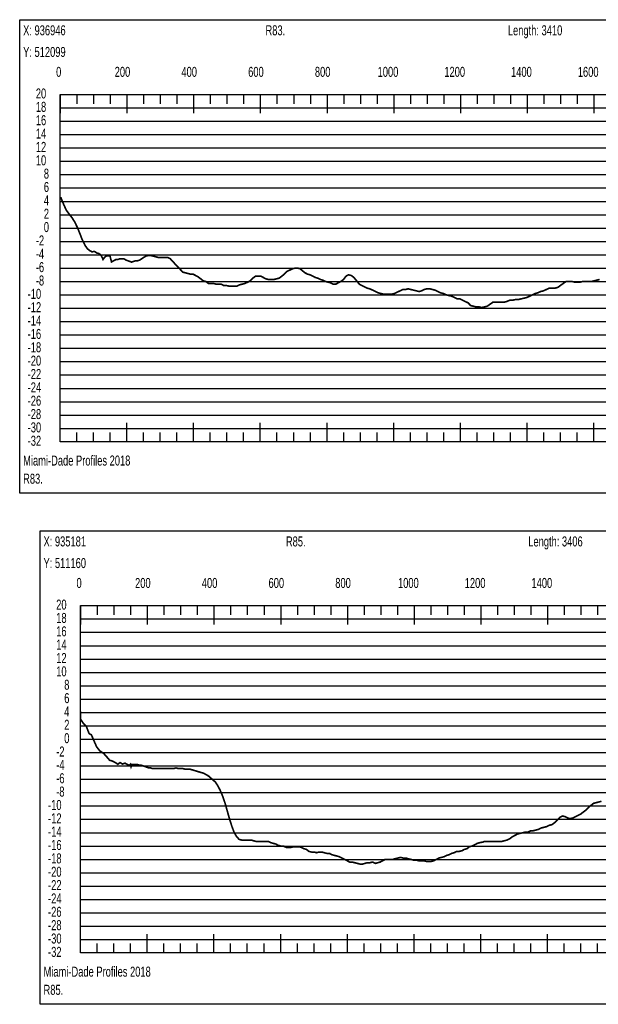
# Model space of a CAD drawing. Header units: inches. Extents: x 471865 to 538526, y 1054316 to 1102451.
# Tile 103 of 131: x 520763 to 522497, y 1075582 to 1078531. Entities that reach past the tile are written whole.
import ezdxf

# ---------------------------------------------------------------- set-up
doc = ezdxf.new("R2010")
doc.units = ezdxf.units.IN
doc.header["$MEASUREMENT"] = 0
for name, color, linetype in [('LABELS', 7, 'Continuous'), ('X_Gr1', 7, 'Continuous'), ('XSECTION', 7, 'Continuous')]:
    doc.layers.add(name, color=color, linetype=linetype)
doc.styles.get("Standard").update_dxf_attribs({"font": 'arial.ttf'})

msp = doc.modelspace()

# ---------------------------------------------------------------- linework, layer by layer
at = {"layer": 'X_Gr1', "color": 6, "linetype": 'Continuous', "lineweight": 18, "true_color": 0xff00ff, "transparency": 33554687, "const_width": 5}
for points in [[(520885.4145735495, 1077999.348173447), (520885.4145735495, 1077999.348173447), (520893.7457935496, 1077979.128173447), (520902.2158735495, 1077960.328173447), (520912.9613535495, 1077945.908173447), (520918.8683635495, 1077938.648173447), (520927.2036735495, 1077925.488173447), (520935.7950135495, 1077908.008173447), (520942.4502535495, 1077891.688173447), (520949.8733635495, 1077872.288173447), (520958.8998635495, 1077854.308173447), (520965.4695335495, 1077845.068173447), (520972.6300335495, 1077839.108173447), (520979.5299035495, 1077835.508173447), (520986.6008335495, 1077836.888173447), (520993.8146535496, 1077832.008173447), (520999.4754735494, 1077830.808173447), (521006.7240235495, 1077825.288173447), (521012.4436335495, 1077812.688173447), (521017.9904635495, 1077820.308173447), (521024.5419135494, 1077824.208173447), (521033.1081535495, 1077823.508173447), (521037.8013135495, 1077805.368173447), (521051.3133635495, 1077812.788173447), (521057.2254835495, 1077812.788173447), (521062.9967135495, 1077814.788173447), (521068.7359735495, 1077814.788173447), (521074.8866535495, 1077814.788173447), (521081.3724035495, 1077810.788173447), (521087.3087035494, 1077808.788173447), (521092.5973535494, 1077806.788173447), (521097.7890335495, 1077804.788173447), (521103.4323935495, 1077806.788173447), (521109.5497435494, 1077808.788173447), (521115.8226235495, 1077808.788173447), (521122.1544235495, 1077810.788173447), (521128.2173035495, 1077814.788173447), (521134.2607935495, 1077818.788173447), (521140.8735535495, 1077822.788173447), (521147.9259235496, 1077824.788173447), (521155.3309435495, 1077824.788173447), (521162.8324735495, 1077822.788173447), (521170.3742735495, 1077820.788173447), (521177.8758035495, 1077818.788173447), (521185.0112835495, 1077818.788173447), (521192.1111335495, 1077818.788173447), (521199.2896535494, 1077818.788173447), (521206.6404935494, 1077818.788173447), (521214.0530335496, 1077814.788173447), (521221.3087035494, 1077806.788173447), (521228.7182935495, 1077798.788173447), (521236.3004735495, 1077790.788173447), (521243.9915735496, 1077782.788173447), (521251.6399935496, 1077774.788173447), (521259.0748535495, 1077772.788173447), (521266.6726535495, 1077770.788173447), (521274.4160735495, 1077768.788173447), (521282.0828935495, 1077768.788173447), (521289.6987335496, 1077764.788173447), (521297.2509035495, 1077760.788173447), (521304.9829935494, 1077754.788173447), (521312.6934735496, 1077748.788173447), (521320.3960035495, 1077746.788173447), (521328.2485435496, 1077740.788173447), (521336.0198335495, 1077740.788173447), (521343.8384535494, 1077740.788173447), (521351.4444835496, 1077738.788173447), (521358.8468535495, 1077738.788173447), (521366.2774235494, 1077738.788173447), (521373.8588835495, 1077734.788173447), (521381.9680935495, 1077734.788173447), (521390.1493635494, 1077732.788173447), (521398.1618035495, 1077732.788173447), (521405.9740735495, 1077732.788173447), (521413.5348435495, 1077732.788173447), (521421.2988135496, 1077736.788173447), (521429.3375935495, 1077738.788173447), (521437.6215435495, 1077740.788173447), (521445.9068335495, 1077744.788173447), (521453.7087435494, 1077748.788173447), (521461.5066435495, 1077756.788173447), (521469.3534635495, 1077762.788173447), (521477.3374035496, 1077762.788173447), (521485.2456335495, 1077762.788173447), (521492.7304935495, 1077758.788173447), (521500.1537535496, 1077754.788173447), (521507.7855635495, 1077752.788173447), (521515.7788935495, 1077752.788173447), (521524.2426435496, 1077752.788173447), (521532.5155135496, 1077754.788173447), (521540.5372435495, 1077756.788173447), (521548.1912135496, 1077762.788173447), (521555.6563635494, 1077768.788173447), (521563.6662135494, 1077776.788173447), (521571.8799035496, 1077780.788173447), (521580.1449235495, 1077784.788173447), (521588.2964835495, 1077786.788173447), (521595.9384235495, 1077786.788173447), (521603.2112735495, 1077784.788173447), (521610.2995835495, 1077778.788173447), (521617.6254735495, 1077772.788173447), (521625.3272435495, 1077768.788173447), (521633.0813335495, 1077766.788173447), (521640.9423935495, 1077762.788173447), (521648.5856035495, 1077758.788173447), (521656.1472135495, 1077756.788173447), (521663.6601635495, 1077752.788173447), (521671.1783735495, 1077750.788173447), (521678.8680835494, 1077746.788173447), (521686.5534235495, 1077744.788173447), (521694.4509835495, 1077742.788173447), (521702.2918535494, 1077738.788173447), (521709.8195135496, 1077738.788173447), (521717.4468135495, 1077742.788173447), (521725.2703535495, 1077746.788173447), (521733.1688035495, 1077752.788173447), (521740.7680635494, 1077762.788173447), (521748.2377735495, 1077766.788173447), (521756.1819435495, 1077764.788173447), (521764.2297635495, 1077758.788173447), (521772.4461535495, 1077748.788173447), (521780.4915635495, 1077738.788173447), (521788.1175235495, 1077734.788173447), (521795.8144635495, 1077730.788173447), (521803.6570335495, 1077726.788173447), (521812.1112635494, 1077724.788173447), (521820.7043235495, 1077720.788173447), (521828.9385635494, 1077716.788173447), (521837.1008335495, 1077712.788173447), (521845.0549035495, 1077710.788173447), (521853.3004835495, 1077708.788173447), (521861.6186435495, 1077708.788173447), (521869.7188535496, 1077708.788173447), (521877.8223735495, 1077708.788173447), (521885.8075935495, 1077710.788173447), (521894.0666335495, 1077714.788173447), (521902.5442435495, 1077718.788173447), (521910.7963235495, 1077722.788173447), (521918.7822535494, 1077722.788173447), (521926.6099835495, 1077724.788173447), (521934.9343835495, 1077722.788173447), (521943.3910135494, 1077720.788173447), (521951.5235535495, 1077718.788173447), (521959.5605635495, 1077716.788173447), (521967.2797235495, 1077718.788173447), (521975.0168335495, 1077722.788173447), (521983.1247335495, 1077724.788173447), (521991.5137735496, 1077724.788173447), (521999.9247735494, 1077722.788173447), (522008.1096335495, 1077720.788173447), (522016.2132535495, 1077716.788173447), (522024.2119635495, 1077712.788173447), (522032.2943335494, 1077710.788173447), (522040.7091835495, 1077706.788173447), (522049.0294035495, 1077704.788173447), (522057.3446235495, 1077702.788173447), (522065.6028735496, 1077698.788173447), (522073.7541635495, 1077694.788173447), (522081.9014435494, 1077694.788173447), (522089.9147935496, 1077690.788173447), (522098.1833135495, 1077686.788173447), (522106.3937935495, 1077682.788173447), (522114.2291035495, 1077674.788173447), (522122.1573535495, 1077672.788173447), (522130.2664935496, 1077670.788173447), (522138.7860635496, 1077670.788173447), (522147.4162535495, 1077668.788173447), (522155.6966335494, 1077670.788173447), (522164.0243435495, 1077672.788173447), (522172.3799835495, 1077678.788173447), (522180.9750835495, 1077684.788173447), (522189.6157935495, 1077684.788173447), (522198.0835735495, 1077684.788173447), (522206.4800035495, 1077684.788173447), (522214.4929735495, 1077684.788173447), (522222.6478035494, 1077686.788173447), (522231.2896635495, 1077690.788173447), (522240.1308135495, 1077690.788173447), (522249.0296335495, 1077692.788173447), (522257.4074135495, 1077692.788173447), (522265.6876035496, 1077694.788173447), (522274.0960935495, 1077696.788173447), (522282.5971635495, 1077698.788173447), (522291.1904635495, 1077702.788173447), (522299.2311135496, 1077706.788173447), (522307.3747035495, 1077710.788173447), (522315.7314935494, 1077712.788173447), (522323.9647235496, 1077716.788173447), (522332.4294635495, 1077718.788173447), (522341.0374035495, 1077722.788173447), (522349.5623935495, 1077726.788173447), (522357.9528535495, 1077726.788173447), (522366.2836635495, 1077726.788173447), (522374.8190235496, 1077728.788173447), (522383.2038535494, 1077734.788173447), (522391.4754735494, 1077740.788173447), (522400.0516535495, 1077746.788173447), (522408.7644235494, 1077746.788173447), (522417.5807635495, 1077746.788173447), (522425.9020335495, 1077744.788173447), (522433.9148235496, 1077744.788173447), (522441.9749435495, 1077744.788173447), (522450.1783735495, 1077746.788173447), (522458.7402635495, 1077746.788173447), (522467.4320535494, 1077746.788173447), (522475.9302835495, 1077746.788173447), (522484.3132435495, 1077748.788173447), (522492.4293435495, 1077750.788173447), (522500.7163335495, 1077752.788173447)], [(520944.8311696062, 1076459.141047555), (520944.8311696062, 1076459.141047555), (520944.8671196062, 1076436.001047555), (520953.7342396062, 1076422.801047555), (520962.3036596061, 1076414.361047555), (520970.5867096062, 1076393.081047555), (520977.5191896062, 1076389.061047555), (520993.3329196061, 1076352.781047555), (521002.8463396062, 1076340.961047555), (521014.4937996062, 1076333.301047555), (521023.3743496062, 1076323.381047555), (521032.1488396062, 1076313.041047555), (521040.5075496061, 1076310.601047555), (521050.1093496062, 1076305.781047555), (521056.5454396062, 1076301.081047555), (521063.6525696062, 1076306.001047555), (521070.3792796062, 1076301.741047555), (521078.2826096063, 1076304.241047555), (521084.4492896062, 1076300.601047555), (521091.3584296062, 1076297.301047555), (521094.3236796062, 1076300.819647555), (521096.2685796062, 1076293.361047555), (521098.9836596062, 1076300.784247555), (521104.1563496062, 1076300.141047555), (521110.3081796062, 1076300.141047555), (521116.2266696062, 1076300.141047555), (521121.8623096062, 1076298.141047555), (521127.2716796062, 1076298.141047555), (521132.7022596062, 1076296.141047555), (521138.2671896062, 1076294.141047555), (521143.8179696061, 1076292.141047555), (521149.4041196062, 1076290.141047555), (521154.9761196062, 1076290.141047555), (521160.4844796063, 1076288.141047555), (521165.9857696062, 1076288.141047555), (521171.6638396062, 1076288.141047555), (521177.7944496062, 1076288.141047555), (521184.1159896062, 1076288.141047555), (521190.6637996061, 1076288.141047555), (521197.4449496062, 1076288.141047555), (521204.3604596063, 1076288.141047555), (521211.3183896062, 1076288.141047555), (521218.0217596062, 1076288.141047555), (521224.5271396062, 1076288.141047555), (521231.0325196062, 1076290.141047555), (521237.7500396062, 1076288.141047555), (521244.7291796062, 1076288.141047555), (521251.6234696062, 1076288.141047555), (521258.5813996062, 1076286.141047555), (521265.7938896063, 1076286.141047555), (521273.0629496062, 1076286.141047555), (521280.2400896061, 1076284.141047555), (521287.0141696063, 1076282.141047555), (521293.5761196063, 1076280.141047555), (521300.1239296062, 1076278.141047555), (521306.8485096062, 1076276.141047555), (521313.8983696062, 1076274.141047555), (521320.9835796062, 1076270.141047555), (521328.0829296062, 1076266.141047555), (521334.9984296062, 1076260.141047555), (521341.7442296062, 1076254.141047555), (521348.6314496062, 1076248.141047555), (521355.6388796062, 1076238.141047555), (521362.9291496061, 1076224.141047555), (521370.5800496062, 1076206.141047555), (521378.2450796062, 1076184.141047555), (521385.5777796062, 1076158.141047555), (521392.3518696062, 1076134.141047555), (521398.8855296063, 1076114.141047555), (521405.6454696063, 1076096.141047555), (521412.8296796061, 1076084.141047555), (521420.2472296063, 1076076.141047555), (521427.4031496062, 1076074.141047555), (521434.2620796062, 1076074.141047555), (521441.1492996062, 1076074.141047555), (521448.1920896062, 1076074.141047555), (521455.5389296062, 1076074.141047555), (521462.8786996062, 1076072.141047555), (521470.1194696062, 1076070.141047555), (521477.3885296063, 1076070.141047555), (521484.9192096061, 1076070.141047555), (521492.6337496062, 1076070.141047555), (521500.1220096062, 1076070.141047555), (521507.5324896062, 1076070.141047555), (521515.1338896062, 1076066.141047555), (521522.7564996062, 1076064.141047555), (521530.1740496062, 1076062.141047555), (521537.5067496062, 1076058.141047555), (521545.0939996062, 1076056.141047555), (521553.0135996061, 1076056.141047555), (521561.0463296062, 1076052.141047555), (521568.8386496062, 1076052.141047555), (521576.3905496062, 1076052.141047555), (521583.9141596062, 1076054.141047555), (521591.6004096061, 1076054.141047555), (521599.2795896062, 1076054.141047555), (521606.8456396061, 1076052.141047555), (521614.2843996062, 1076048.141047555), (521621.7655896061, 1076046.141047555), (521629.3811296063, 1076040.141047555), (521637.1875896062, 1076038.141047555), (521645.0152596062, 1076038.141047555), (521652.6307996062, 1076036.141047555), (521660.0695596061, 1076038.141047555), (521667.5366096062, 1076038.141047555), (521675.2864996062, 1076036.141047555), (521683.1919596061, 1076034.141047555), (521690.9701296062, 1076034.141047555), (521698.4866796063, 1076030.141047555), (521705.8759396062, 1076028.141047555), (521713.3005596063, 1076026.141047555), (521720.7181096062, 1076024.141047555), (521728.4185096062, 1076020.141047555), (521736.3946696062, 1076016.141047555), (521744.1304196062, 1076012.141047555), (521751.4277596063, 1076008.141047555), (521758.8665196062, 1076008.141047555), (521766.6022696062, 1076006.141047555), (521774.5077296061, 1076004.141047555), (521782.4273196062, 1076002.141047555), (521790.1064996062, 1076002.141047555), (521797.3684896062, 1076004.141047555), (521804.6375496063, 1076006.141047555), (521812.4369296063, 1076006.141047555), (521820.5757296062, 1076008.141047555), (521828.5377496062, 1076004.141047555), (521835.9552996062, 1076006.141047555), (521843.1112196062, 1076008.141047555), (521850.4368496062, 1076012.141047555), (521858.1372396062, 1076016.141047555), (521866.0285596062, 1076016.141047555), (521873.5945996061, 1076016.141047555), (521880.8495096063, 1076016.141047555), (521888.1963496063, 1076018.141047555), (521896.0240296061, 1076020.141047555), (521904.0143296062, 1076022.141047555), (521911.7995796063, 1076020.141047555), (521919.5070396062, 1076020.141047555), (521927.0942996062, 1076018.141047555), (521934.7169096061, 1076016.141047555), (521942.6718596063, 1076014.141047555), (521950.6338796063, 1076014.141047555), (521958.3554896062, 1076012.141047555), (521965.8790996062, 1076012.141047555), (521973.4380796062, 1076012.141047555), (521981.1596796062, 1076010.141047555), (521988.8600696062, 1076010.141047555), (521996.4190496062, 1076010.141047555), (522003.9426596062, 1076012.141047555), (522011.4874896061, 1076016.141047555), (522018.9333296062, 1076020.141047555), (522026.7185696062, 1076022.141047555), (522034.6310996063, 1076024.141047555), (522042.3597696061, 1076028.141047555), (522049.8268196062, 1076030.141047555), (522057.2372996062, 1076034.141047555), (522064.9518396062, 1076036.141047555), (522072.8502196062, 1076040.141047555), (522080.6283896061, 1076040.141047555), (522088.2722196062, 1076042.141047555), (522095.7887596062, 1076046.141047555), (522103.2133796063, 1076048.141047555), (522110.7087196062, 1076054.141047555), (522118.4303196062, 1076056.141047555), (522126.3499196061, 1076060.141047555), (522134.0290996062, 1076064.141047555), (522141.1920896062, 1076066.141047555), (522151.6643396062, 1076068.141047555), (522155.4049296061, 1076070.141047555), (522163.0275496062, 1076070.141047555), (522170.7915796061, 1076070.141047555), (522178.3151896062, 1076070.141047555), (522185.5418296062, 1076070.141047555), (522192.7755296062, 1076070.141047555), (522200.4052096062, 1076070.141047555), (522208.2187396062, 1076070.141047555), (522216.0322696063, 1076072.141047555), (522223.8104396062, 1076074.141047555), (522231.5461896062, 1076078.141047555), (522239.2960796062, 1076084.141047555), (522247.0742596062, 1076088.141047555), (522254.7746496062, 1076092.141047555), (522262.7083896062, 1076094.141047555), (522270.9603296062, 1076096.141047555), (522279.0991196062, 1076098.141047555), (522287.0540796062, 1076098.141047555), (522294.8888196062, 1076102.141047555), (522302.6033496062, 1076102.141047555), (522310.2825296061, 1076104.141047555), (522317.9192896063, 1076106.141047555), (522325.7540296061, 1076110.141047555), (522333.7372696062, 1076112.141047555), (522341.8336396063, 1076114.141047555), (522349.8380896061, 1076118.141047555), (522357.7364696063, 1076120.141047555), (522365.8611296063, 1076126.141047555), (522373.9574996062, 1076134.141047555), (522381.8346696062, 1076142.141047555), (522389.5421296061, 1076146.141047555), (522397.2000996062, 1076144.141047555), (522404.9782696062, 1076140.141047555), (522412.7423096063, 1076138.141047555), (522420.4144096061, 1076140.141047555), (522428.2845096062, 1076144.141047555), (522436.2536096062, 1076148.141047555), (522444.3994796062, 1076152.141047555), (522452.2766496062, 1076158.141047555), (522459.9699696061, 1076164.141047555), (522467.5642896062, 1076172.141047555), (522475.1232696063, 1076178.141047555), (522482.9367996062, 1076184.141047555), (522490.7291096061, 1076186.141047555), (522498.4577896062, 1076188.141047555), (522506.2854596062, 1076190.141047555)]]:
    msp.add_lwpolyline(points, dxfattribs=at)
at = {"layer": 'XSECTION', "color": 18, "linetype": 'Continuous', "true_color": 0x000000}
for points in [[(520762.5365935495, 1078530.788173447), (524404.9365935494, 1078530.788173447), (524404.9365935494, 1077112.788173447), (520762.5365935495, 1077112.788173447), (520762.5365935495, 1078530.788173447)], [(520883.7365935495, 1078306.788173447), (524283.7365935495, 1078306.788173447), (524283.7365935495, 1077266.788173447), (520883.7365935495, 1077266.788173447), (520883.7365935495, 1078306.788173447)], [(520883.7365935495, 1078306.788173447), (520883.7365935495, 1078250.388173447)], [(520883.7365935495, 1078306.788173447), (520883.7365935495, 1078250.388173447)], [(520883.7365935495, 1078306.788173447), (520883.7365935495, 1078278.788173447)], [(520883.7365935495, 1078306.788173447), (520883.7365935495, 1078278.788173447)], [(520933.7365935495, 1078306.788173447), (520933.7365935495, 1078278.788173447)], [(520983.7365935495, 1078306.788173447), (520983.7365935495, 1078278.788173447)], [(521033.7365935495, 1078306.788173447), (521033.7365935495, 1078278.788173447)], [(521083.7365935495, 1078306.788173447), (521083.7365935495, 1078250.388173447)], [(521083.7365935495, 1078306.788173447), (521083.7365935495, 1078278.788173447)], [(521133.7365935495, 1078306.788173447), (521133.7365935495, 1078278.788173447)], [(521183.7365935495, 1078306.788173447), (521183.7365935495, 1078278.788173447)], [(521233.7365935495, 1078306.788173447), (521233.7365935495, 1078278.788173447)], [(521283.7365935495, 1078306.788173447), (521283.7365935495, 1078250.388173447)], [(521283.7365935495, 1078306.788173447), (521283.7365935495, 1078278.788173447)], [(521333.7365935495, 1078306.788173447), (521333.7365935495, 1078278.788173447)], [(521383.7365935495, 1078306.788173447), (521383.7365935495, 1078278.788173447)], [(521433.7365935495, 1078306.788173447), (521433.7365935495, 1078278.788173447)], [(521483.7365935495, 1078306.788173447), (521483.7365935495, 1078250.388173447)], [(521483.7365935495, 1078306.788173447), (521483.7365935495, 1078278.788173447)], [(521533.7365935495, 1078306.788173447), (521533.7365935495, 1078278.788173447)], [(521583.7365935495, 1078306.788173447), (521583.7365935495, 1078278.788173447)], [(521633.7365935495, 1078306.788173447), (521633.7365935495, 1078278.788173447)], [(521683.7365935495, 1078306.788173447), (521683.7365935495, 1078250.388173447)], [(521683.7365935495, 1078306.788173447), (521683.7365935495, 1078278.788173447)], [(521733.7365935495, 1078306.788173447), (521733.7365935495, 1078278.788173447)], [(521783.7365935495, 1078306.788173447), (521783.7365935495, 1078278.788173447)], [(521833.7365935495, 1078306.788173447), (521833.7365935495, 1078278.788173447)], [(521883.7365935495, 1078306.788173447), (521883.7365935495, 1078250.388173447)], [(521883.7365935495, 1078306.788173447), (521883.7365935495, 1078278.788173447)], [(521933.7365935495, 1078306.788173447), (521933.7365935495, 1078278.788173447)], [(521983.7365935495, 1078306.788173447), (521983.7365935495, 1078278.788173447)], [(522033.7365935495, 1078306.788173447), (522033.7365935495, 1078278.788173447)], [(522083.7365935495, 1078306.788173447), (522083.7365935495, 1078250.388173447)], [(522083.7365935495, 1078306.788173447), (522083.7365935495, 1078278.788173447)], [(522133.7365935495, 1078306.788173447), (522133.7365935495, 1078278.788173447)], [(522183.7365935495, 1078306.788173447), (522183.7365935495, 1078278.788173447)], [(522233.7365935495, 1078306.788173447), (522233.7365935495, 1078278.788173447)], [(522283.7365935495, 1078306.788173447), (522283.7365935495, 1078250.388173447)], [(522283.7365935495, 1078306.788173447), (522283.7365935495, 1078278.788173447)], [(522333.7365935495, 1078306.788173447), (522333.7365935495, 1078278.788173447)], [(522383.7365935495, 1078306.788173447), (522383.7365935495, 1078278.788173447)], [(522433.7365935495, 1078306.788173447), (522433.7365935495, 1078278.788173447)], [(522483.7365935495, 1078306.788173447), (522483.7365935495, 1078250.388173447)], [(522483.7365935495, 1078306.788173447), (522483.7365935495, 1078278.788173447)], [(520883.7365935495, 1078066.788173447), (520911.7365935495, 1078066.788173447)], [(520883.7365935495, 1077866.788173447), (520911.7365935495, 1077866.788173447)], [(520883.7365935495, 1077666.788173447), (520911.7365935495, 1077666.788173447)], [(520883.7365935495, 1077466.788173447), (520911.7365935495, 1077466.788173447)], [(520883.7365935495, 1077266.788173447), (520883.7365935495, 1077323.188173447)], [(520883.7365935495, 1077266.788173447), (520883.7365935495, 1077323.188173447)], [(521083.7365935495, 1077266.788173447), (521083.7365935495, 1077323.188173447)], [(521283.7365935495, 1077266.788173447), (521283.7365935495, 1077323.188173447)], [(521483.7365935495, 1077266.788173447), (521483.7365935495, 1077323.188173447)], [(521683.7365935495, 1077266.788173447), (521683.7365935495, 1077323.188173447)], [(521883.7365935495, 1077266.788173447), (521883.7365935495, 1077323.188173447)], [(522083.7365935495, 1077266.788173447), (522083.7365935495, 1077323.188173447)], [(522283.7365935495, 1077266.788173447), (522283.7365935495, 1077323.188173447)], [(522483.7365935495, 1077266.788173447), (522483.7365935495, 1077323.188173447)], [(520883.7365935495, 1077266.788173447), (520883.7365935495, 1077294.788173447)], [(520883.7365935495, 1077266.788173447), (520883.7365935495, 1077294.788173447)], [(520933.7365935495, 1077266.788173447), (520933.7365935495, 1077294.788173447)], [(520983.7365935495, 1077266.788173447), (520983.7365935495, 1077294.788173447)], [(521033.7365935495, 1077266.788173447), (521033.7365935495, 1077294.788173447)], [(521083.7365935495, 1077266.788173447), (521083.7365935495, 1077294.788173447)], [(521133.7365935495, 1077266.788173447), (521133.7365935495, 1077294.788173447)], [(521183.7365935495, 1077266.788173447), (521183.7365935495, 1077294.788173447)], [(521233.7365935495, 1077266.788173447), (521233.7365935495, 1077294.788173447)], [(521283.7365935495, 1077266.788173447), (521283.7365935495, 1077294.788173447)], [(521333.7365935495, 1077266.788173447), (521333.7365935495, 1077294.788173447)], [(521383.7365935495, 1077266.788173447), (521383.7365935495, 1077294.788173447)], [(521433.7365935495, 1077266.788173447), (521433.7365935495, 1077294.788173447)], [(521483.7365935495, 1077266.788173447), (521483.7365935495, 1077294.788173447)], [(521533.7365935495, 1077266.788173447), (521533.7365935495, 1077294.788173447)], [(521583.7365935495, 1077266.788173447), (521583.7365935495, 1077294.788173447)], [(521633.7365935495, 1077266.788173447), (521633.7365935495, 1077294.788173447)], [(521683.7365935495, 1077266.788173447), (521683.7365935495, 1077294.788173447)], [(521733.7365935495, 1077266.788173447), (521733.7365935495, 1077294.788173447)], [(521783.7365935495, 1077266.788173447), (521783.7365935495, 1077294.788173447)], [(521833.7365935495, 1077266.788173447), (521833.7365935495, 1077294.788173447)], [(521883.7365935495, 1077266.788173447), (521883.7365935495, 1077294.788173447)], [(521933.7365935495, 1077266.788173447), (521933.7365935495, 1077294.788173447)], [(521983.7365935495, 1077266.788173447), (521983.7365935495, 1077294.788173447)], [(522033.7365935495, 1077266.788173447), (522033.7365935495, 1077294.788173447)], [(522083.7365935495, 1077266.788173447), (522083.7365935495, 1077294.788173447)], [(522133.7365935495, 1077266.788173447), (522133.7365935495, 1077294.788173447)], [(522183.7365935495, 1077266.788173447), (522183.7365935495, 1077294.788173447)], [(522233.7365935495, 1077266.788173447), (522233.7365935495, 1077294.788173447)], [(522283.7365935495, 1077266.788173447), (522283.7365935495, 1077294.788173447)], [(522333.7365935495, 1077266.788173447), (522333.7365935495, 1077294.788173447)], [(522383.7365935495, 1077266.788173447), (522383.7365935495, 1077294.788173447)], [(522433.7365935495, 1077266.788173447), (522433.7365935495, 1077294.788173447)], [(522483.7365935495, 1077266.788173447), (522483.7365935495, 1077294.788173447)], [(520823.6311096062, 1077000.141047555), (524466.0311096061, 1077000.141047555), (524466.0311096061, 1075582.141047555), (520823.6311096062, 1075582.141047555), (520823.6311096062, 1077000.141047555)], [(520944.8311096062, 1076776.141047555), (524344.8311096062, 1076776.141047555), (524344.8311096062, 1075736.141047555), (520944.8311096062, 1075736.141047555), (520944.8311096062, 1076776.141047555)], [(520944.8311096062, 1076776.141047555), (520944.8311096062, 1076719.741047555)], [(520944.8311096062, 1076776.141047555), (520944.8311096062, 1076719.741047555)], [(520944.8311096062, 1076776.141047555), (520944.8311096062, 1076748.141047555)], [(520944.8311096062, 1076776.141047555), (520944.8311096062, 1076748.141047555)], [(520994.8311096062, 1076776.141047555), (520994.8311096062, 1076748.141047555)], [(521044.8311096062, 1076776.141047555), (521044.8311096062, 1076748.141047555)], [(521094.8311096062, 1076776.141047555), (521094.8311096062, 1076748.141047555)], [(521144.8311096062, 1076776.141047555), (521144.8311096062, 1076719.741047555)], [(521144.8311096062, 1076776.141047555), (521144.8311096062, 1076748.141047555)], [(521194.8311096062, 1076776.141047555), (521194.8311096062, 1076748.141047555)], [(521244.8311096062, 1076776.141047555), (521244.8311096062, 1076748.141047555)], [(521294.8311096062, 1076776.141047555), (521294.8311096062, 1076748.141047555)], [(521344.8311096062, 1076776.141047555), (521344.8311096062, 1076719.741047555)], [(521344.8311096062, 1076776.141047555), (521344.8311096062, 1076748.141047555)], [(521394.8311096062, 1076776.141047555), (521394.8311096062, 1076748.141047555)], [(521444.8311096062, 1076776.141047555), (521444.8311096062, 1076748.141047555)], [(521494.8311096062, 1076776.141047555), (521494.8311096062, 1076748.141047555)], [(521544.8311096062, 1076776.141047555), (521544.8311096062, 1076719.741047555)], [(521544.8311096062, 1076776.141047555), (521544.8311096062, 1076748.141047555)], [(521594.8311096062, 1076776.141047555), (521594.8311096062, 1076748.141047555)], [(521644.8311096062, 1076776.141047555), (521644.8311096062, 1076748.141047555)], [(521694.8311096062, 1076776.141047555), (521694.8311096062, 1076748.141047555)], [(521744.8311096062, 1076776.141047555), (521744.8311096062, 1076719.741047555)], [(521744.8311096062, 1076776.141047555), (521744.8311096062, 1076748.141047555)], [(521794.8311096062, 1076776.141047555), (521794.8311096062, 1076748.141047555)], [(521844.8311096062, 1076776.141047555), (521844.8311096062, 1076748.141047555)], [(521894.8311096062, 1076776.141047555), (521894.8311096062, 1076748.141047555)], [(521944.8311096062, 1076776.141047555), (521944.8311096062, 1076719.741047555)], [(521944.8311096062, 1076776.141047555), (521944.8311096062, 1076748.141047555)], [(521994.8311096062, 1076776.141047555), (521994.8311096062, 1076748.141047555)], [(522044.8311096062, 1076776.141047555), (522044.8311096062, 1076748.141047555)], [(522094.8311096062, 1076776.141047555), (522094.8311096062, 1076748.141047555)], [(522144.8311096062, 1076776.141047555), (522144.8311096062, 1076719.741047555)], [(522144.8311096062, 1076776.141047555), (522144.8311096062, 1076748.141047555)], [(522194.8311096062, 1076776.141047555), (522194.8311096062, 1076748.141047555)], [(522244.8311096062, 1076776.141047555), (522244.8311096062, 1076748.141047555)], [(522294.8311096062, 1076776.141047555), (522294.8311096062, 1076748.141047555)], [(522344.8311096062, 1076776.141047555), (522344.8311096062, 1076719.741047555)], [(522344.8311096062, 1076776.141047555), (522344.8311096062, 1076748.141047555)], [(522394.8311096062, 1076776.141047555), (522394.8311096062, 1076748.141047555)], [(522444.8311096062, 1076776.141047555), (522444.8311096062, 1076748.141047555)], [(522494.8311096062, 1076776.141047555), (522494.8311096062, 1076748.141047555)], [(520944.8311096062, 1076536.141047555), (520972.8311096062, 1076536.141047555)], [(520944.8311096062, 1076336.141047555), (520972.8311096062, 1076336.141047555)], [(520944.8311096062, 1076136.141047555), (520972.8311096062, 1076136.141047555)], [(520944.8311096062, 1075936.141047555), (520972.8311096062, 1075936.141047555)], [(520944.8311096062, 1075736.141047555), (520944.8311096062, 1075792.541047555)], [(520944.8311096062, 1075736.141047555), (520944.8311096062, 1075792.541047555)], [(521144.8311096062, 1075736.141047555), (521144.8311096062, 1075792.541047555)], [(521344.8311096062, 1075736.141047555), (521344.8311096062, 1075792.541047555)], [(521544.8311096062, 1075736.141047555), (521544.8311096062, 1075792.541047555)], [(521744.8311096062, 1075736.141047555), (521744.8311096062, 1075792.541047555)], [(521944.8311096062, 1075736.141047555), (521944.8311096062, 1075792.541047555)], [(522144.8311096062, 1075736.141047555), (522144.8311096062, 1075792.541047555)], [(522344.8311096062, 1075736.141047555), (522344.8311096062, 1075792.541047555)], [(520944.8311096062, 1075736.141047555), (520944.8311096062, 1075764.141047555)], [(520944.8311096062, 1075736.141047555), (520944.8311096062, 1075764.141047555)], [(520994.8311096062, 1075736.141047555), (520994.8311096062, 1075764.141047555)], [(521044.8311096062, 1075736.141047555), (521044.8311096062, 1075764.141047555)], [(521094.8311096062, 1075736.141047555), (521094.8311096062, 1075764.141047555)], [(521144.8311096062, 1075736.141047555), (521144.8311096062, 1075764.141047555)], [(521194.8311096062, 1075736.141047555), (521194.8311096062, 1075764.141047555)], [(521244.8311096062, 1075736.141047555), (521244.8311096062, 1075764.141047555)], [(521294.8311096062, 1075736.141047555), (521294.8311096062, 1075764.141047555)], [(521344.8311096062, 1075736.141047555), (521344.8311096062, 1075764.141047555)], [(521394.8311096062, 1075736.141047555), (521394.8311096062, 1075764.141047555)], [(521444.8311096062, 1075736.141047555), (521444.8311096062, 1075764.141047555)], [(521494.8311096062, 1075736.141047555), (521494.8311096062, 1075764.141047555)], [(521544.8311096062, 1075736.141047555), (521544.8311096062, 1075764.141047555)], [(521594.8311096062, 1075736.141047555), (521594.8311096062, 1075764.141047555)], [(521644.8311096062, 1075736.141047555), (521644.8311096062, 1075764.141047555)], [(521694.8311096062, 1075736.141047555), (521694.8311096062, 1075764.141047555)], [(521744.8311096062, 1075736.141047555), (521744.8311096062, 1075764.141047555)], [(521794.8311096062, 1075736.141047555), (521794.8311096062, 1075764.141047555)], [(521844.8311096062, 1075736.141047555), (521844.8311096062, 1075764.141047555)], [(521894.8311096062, 1075736.141047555), (521894.8311096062, 1075764.141047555)], [(521944.8311096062, 1075736.141047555), (521944.8311096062, 1075764.141047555)], [(521994.8311096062, 1075736.141047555), (521994.8311096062, 1075764.141047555)], [(522044.8311096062, 1075736.141047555), (522044.8311096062, 1075764.141047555)], [(522094.8311096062, 1075736.141047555), (522094.8311096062, 1075764.141047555)], [(522144.8311096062, 1075736.141047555), (522144.8311096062, 1075764.141047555)], [(522194.8311096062, 1075736.141047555), (522194.8311096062, 1075764.141047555)], [(522244.8311096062, 1075736.141047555), (522244.8311096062, 1075764.141047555)], [(522294.8311096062, 1075736.141047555), (522294.8311096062, 1075764.141047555)], [(522344.8311096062, 1075736.141047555), (522344.8311096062, 1075764.141047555)], [(522394.8311096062, 1075736.141047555), (522394.8311096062, 1075764.141047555)], [(522444.8311096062, 1075736.141047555), (522444.8311096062, 1075764.141047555)], [(522494.8311096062, 1075736.141047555), (522494.8311096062, 1075764.141047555)]]:
    msp.add_lwpolyline(points, dxfattribs=at)
at = {"layer": 'XSECTION', "color": 18, "true_color": 0x000000}
for points in [[(520883.7365935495, 1078266.788173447), (524283.7365935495, 1078266.788173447)], [(520883.7365935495, 1078226.788173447), (524283.7365935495, 1078226.788173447)], [(520883.7365935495, 1078186.788173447), (524283.7365935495, 1078186.788173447)], [(520883.7365935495, 1078146.788173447), (524283.7365935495, 1078146.788173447)], [(520883.7365935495, 1078106.788173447), (524283.7365935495, 1078106.788173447)], [(520883.7365935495, 1078066.788173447), (524283.7365935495, 1078066.788173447)], [(520883.7365935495, 1078026.788173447), (524283.7365935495, 1078026.788173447)], [(520883.7365935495, 1077986.788173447), (524283.7365935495, 1077986.788173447)], [(520883.7365935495, 1077946.788173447), (524283.7365935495, 1077946.788173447)], [(520883.7365935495, 1077906.788173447), (524283.7365935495, 1077906.788173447)], [(520883.7365935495, 1077866.788173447), (524283.7365935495, 1077866.788173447)], [(520883.7365935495, 1077826.788173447), (524283.7365935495, 1077826.788173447)], [(520883.7365935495, 1077786.788173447), (524283.7365935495, 1077786.788173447)], [(520883.7365935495, 1077746.788173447), (524283.7365935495, 1077746.788173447)], [(520883.7365935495, 1077706.788173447), (524283.7365935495, 1077706.788173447)], [(520883.7365935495, 1077666.788173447), (524283.7365935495, 1077666.788173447)], [(520883.7365935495, 1077626.788173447), (524283.7365935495, 1077626.788173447)], [(520883.7365935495, 1077586.788173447), (524283.7365935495, 1077586.788173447)], [(520883.7365935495, 1077546.788173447), (524283.7365935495, 1077546.788173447)], [(520883.7365935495, 1077506.788173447), (524283.7365935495, 1077506.788173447)], [(520883.7365935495, 1077466.788173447), (524283.7365935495, 1077466.788173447)], [(520883.7365935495, 1077426.788173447), (524283.7365935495, 1077426.788173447)], [(520883.7365935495, 1077386.788173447), (524283.7365935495, 1077386.788173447)], [(520883.7365935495, 1077346.788173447), (524283.7365935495, 1077346.788173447)], [(520883.7365935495, 1077306.788173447), (524283.7365935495, 1077306.788173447)], [(520944.8311096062, 1076736.141047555), (524344.8311096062, 1076736.141047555)], [(520944.8311096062, 1076696.141047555), (524344.8311096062, 1076696.141047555)], [(520944.8311096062, 1076656.141047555), (524344.8311096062, 1076656.141047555)], [(520944.8311096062, 1076616.141047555), (524344.8311096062, 1076616.141047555)], [(520944.8311096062, 1076576.141047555), (524344.8311096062, 1076576.141047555)], [(520944.8311096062, 1076536.141047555), (524344.8311096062, 1076536.141047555)], [(520944.8311096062, 1076496.141047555), (524344.8311096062, 1076496.141047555)], [(520944.8311096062, 1076456.141047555), (524344.8311096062, 1076456.141047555)], [(520944.8311096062, 1076416.141047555), (524344.8311096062, 1076416.141047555)], [(520944.8311096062, 1076376.141047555), (524344.8311096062, 1076376.141047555)], [(520944.8311096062, 1076336.141047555), (524344.8311096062, 1076336.141047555)], [(520944.8311096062, 1076296.141047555), (524344.8311096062, 1076296.141047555)], [(520944.8311096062, 1076256.141047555), (524344.8311096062, 1076256.141047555)], [(520944.8311096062, 1076216.141047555), (524344.8311096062, 1076216.141047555)], [(520944.8311096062, 1076176.141047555), (524344.8311096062, 1076176.141047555)], [(520944.8311096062, 1076136.141047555), (524344.8311096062, 1076136.141047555)], [(520944.8311096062, 1076096.141047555), (524344.8311096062, 1076096.141047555)], [(520944.8311096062, 1076056.141047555), (524344.8311096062, 1076056.141047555)], [(520944.8311096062, 1076016.141047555), (524344.8311096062, 1076016.141047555)], [(520944.8311096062, 1075976.141047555), (524344.8311096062, 1075976.141047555)], [(520944.8311096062, 1075936.141047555), (524344.8311096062, 1075936.141047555)], [(520944.8311096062, 1075896.141047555), (524344.8311096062, 1075896.141047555)], [(520944.8311096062, 1075856.141047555), (524344.8311096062, 1075856.141047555)], [(520944.8311096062, 1075816.141047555), (524344.8311096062, 1075816.141047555)], [(520944.8311096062, 1075776.141047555), (524344.8311096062, 1075776.141047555)]]:
    msp.add_lwpolyline(points, dxfattribs=at)

# ---------------------------------------------------------------- texts
at = {"layer": 'LABELS', "color": 18, "true_color": 0x000000, "width": 0.666666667}
for s, p in [('X: 936946', (520772.9365935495, 1078483.988173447)), ('R83.', (521499.3365935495, 1078483.988173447)), ('Length: 3410', (522225.7365935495, 1078483.988173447)), ('Y: 512099', (520772.9365935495, 1078419.188173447)), ('0', (520871.7365935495, 1078359.588173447)), ('0', (520871.7365935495, 1078359.588173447)), ('200', (521047.3365935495, 1078359.588173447)), ('400', (521247.3365935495, 1078359.588173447)), ('600', (521447.3365935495, 1078359.588173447)), ('800', (521647.3365935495, 1078359.588173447)), ('1000', (521835.3365935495, 1078359.588173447)), ('1200', (522035.3365935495, 1078359.588173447)), ('1400', (522235.3365935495, 1078359.588173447)), ('1600', (522435.3365935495, 1078359.588173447)), ('20', (520810.9365935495, 1078294.788173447)), ('18', (520810.9365935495, 1078254.788173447)), ('16', (520810.9365935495, 1078214.788173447)), ('14', (520810.9365935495, 1078174.788173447)), ('12', (520810.9365935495, 1078134.788173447)), ('10', (520810.9365935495, 1078094.788173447)), ('8', (520834.9365935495, 1078054.788173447)), ('6', (520834.9365935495, 1078014.788173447)), ('4', (520834.9365935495, 1077974.788173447)), ('2', (520834.9365935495, 1077934.788173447)), ('0', (520834.9365935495, 1077894.788173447)), ('-2', (520810.9365935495, 1077854.788173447)), ('-4', (520810.9365935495, 1077814.788173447)), ('-6', (520810.9365935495, 1077774.788173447)), ('-8', (520810.9365935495, 1077734.788173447)), ('-10', (520786.5365935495, 1077694.788173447)), ('-12', (520786.5365935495, 1077654.788173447)), ('-14', (520786.5365935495, 1077614.788173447)), ('-16', (520786.5365935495, 1077574.788173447)), ('-18', (520786.5365935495, 1077534.788173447)), ('-20', (520786.5365935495, 1077494.788173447)), ('-22', (520786.5365935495, 1077454.788173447)), ('-24', (520786.5365935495, 1077414.788173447)), ('-26', (520786.5365935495, 1077374.788173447)), ('-28', (520786.5365935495, 1077334.788173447)), ('-30', (520786.5365935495, 1077294.788173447)), ('-32', (520786.5365935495, 1077254.788173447)), ('Miami-Dade Profiles 2018', (520772.9365935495, 1077195.588173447)), ('R83.', (520772.9365935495, 1077141.188173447)), ('X: 935181', (520834.0311096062, 1076953.341047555)), ('R85.', (521560.4311096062, 1076953.341047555)), ('Length: 3406', (522286.8311096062, 1076953.341047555)), ('Y: 511160', (520834.0311096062, 1076888.541047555)), ('0', (520932.8311096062, 1076828.941047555)), ('0', (520932.8311096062, 1076828.941047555)), ('200', (521108.4311096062, 1076828.941047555)), ('400', (521308.4311096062, 1076828.941047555)), ('600', (521508.4311096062, 1076828.941047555)), ('800', (521708.4311096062, 1076828.941047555)), ('1000', (521896.4311096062, 1076828.941047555)), ('1200', (522096.4311096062, 1076828.941047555)), ('1400', (522296.4311096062, 1076828.941047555)), ('20', (520872.0311096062, 1076764.141047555)), ('18', (520872.0311096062, 1076724.141047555)), ('16', (520872.0311096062, 1076684.141047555)), ('14', (520872.0311096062, 1076644.141047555)), ('12', (520872.0311096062, 1076604.141047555)), ('10', (520872.0311096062, 1076564.141047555)), ('8', (520896.0311096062, 1076524.141047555)), ('6', (520896.0311096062, 1076484.141047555)), ('4', (520896.0311096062, 1076444.141047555)), ('2', (520896.0311096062, 1076404.141047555)), ('0', (520896.0311096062, 1076364.141047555)), ('-2', (520872.0311096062, 1076324.141047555)), ('-4', (520872.0311096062, 1076284.141047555)), ('-6', (520872.0311096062, 1076244.141047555)), ('-8', (520872.0311096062, 1076204.141047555)), ('-10', (520847.6311096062, 1076164.141047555)), ('-12', (520847.6311096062, 1076124.141047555)), ('-14', (520847.6311096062, 1076084.141047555)), ('-16', (520847.6311096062, 1076044.141047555)), ('-18', (520847.6311096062, 1076004.141047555)), ('-20', (520847.6311096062, 1075964.141047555)), ('-22', (520847.6311096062, 1075924.141047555)), ('-24', (520847.6311096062, 1075884.141047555)), ('-26', (520847.6311096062, 1075844.141047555)), ('-28', (520847.6311096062, 1075804.141047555)), ('-30', (520847.6311096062, 1075764.141047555)), ('-32', (520847.6311096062, 1075724.141047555)), ('Miami-Dade Profiles 2018', (520834.0311096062, 1075664.941047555)), ('R85.', (520834.0311096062, 1075610.541047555))]:
    msp.add_text(s, height=30, dxfattribs=at).set_placement(p)

doc.saveas('drawing.dxf')
